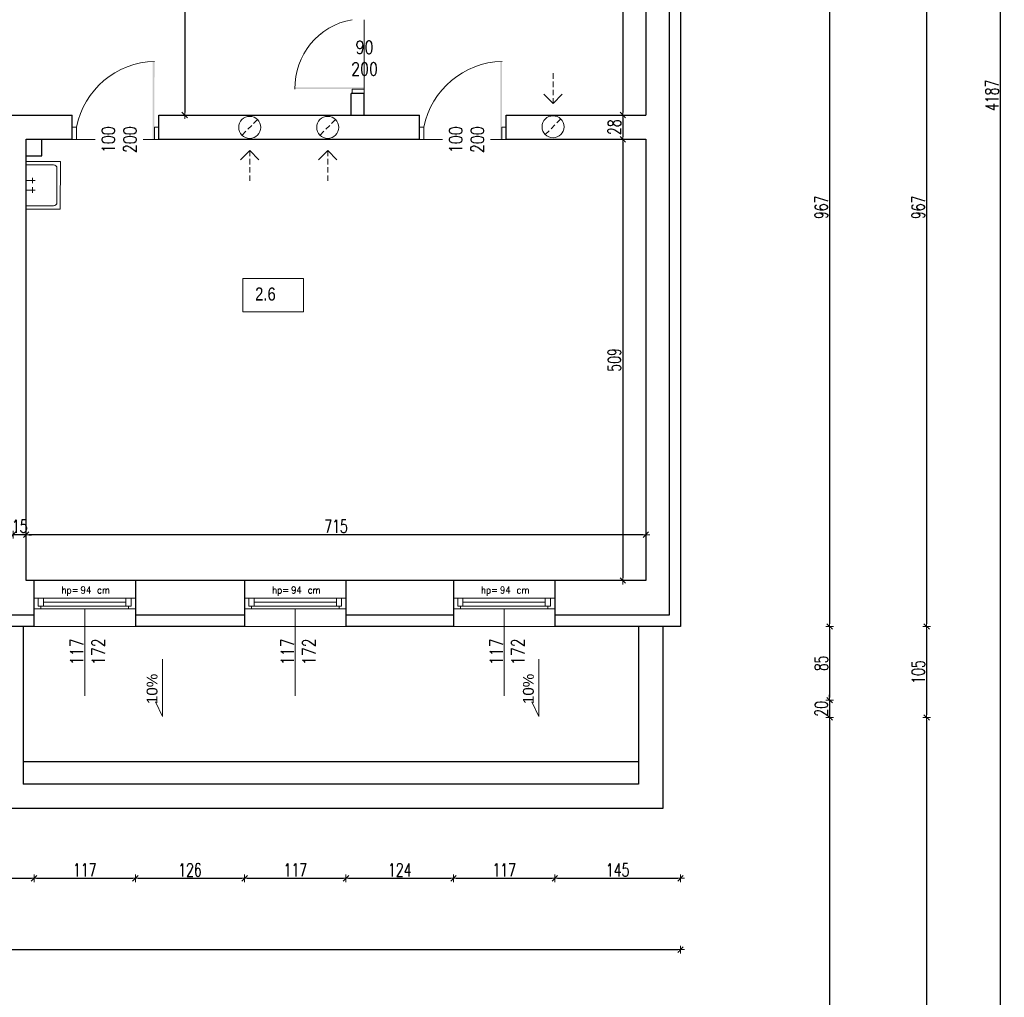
# Model space of a CAD drawing. Header units: millimetres. Extents: x 64838 to 107664, y -36848 to 0.
# Tile 97 of 109: x 91724 to 92860, y -30932 to -29804. Entities that reach past the tile are written whole.
import ezdxf

# ---------------------------------------------------------------- set-up
doc = ezdxf.new("R2010")
doc.units = ezdxf.units.MM
doc.linetypes.add('HIDDEN', pattern=[9.525, 6.35, -3.175])
doc.layers.get('Defpoints').update_dxf_attribs({"color": 30})
for name, color, linetype, lineweight in [('0.09', 22, 'Continuous', 9), ('J opisy', 7, 'Continuous', 9), ('J stolarka_okna', 144, 'Continuous', 0), ('J wymiary', 1, 'Continuous', 9), ('OPIS', 7, 'Continuous', 5), ('sciany', 252, 'Continuous', 30)]:
    doc.layers.add(name, color=color, linetype=linetype, lineweight=lineweight)
doc.styles.add('ADESK2', font='simplex', dxfattribs={"width": 0.7})
doc.styles.add('MtXpl_simplex_shx', font='simplex.shx')
doc.styles.get("Standard").update_dxf_attribs({"font": 'arial.ttf'})
doc.dimstyles.new('1-100', dxfattribs={"dimscale": 1.5, "dimtxt": 10, "dimasz": 2, "dimexe": 1, "dimexo": 1, "dimgap": 1.5, "dimtad": 1, "dimdec": 0, "dimrnd": 0.5, "dimdsep": 46, "dimtxsty": 'ADESK2', "dimblk": 'wymiar', "dimcen": -1, "dimdle": 5, "dimse1": 1, "dimse2": 1, "dimclrd": 256, "dimclre": 256, "dimclrt": 256, "dimadec": 0, "dimazin": 0, "dimtfac": 1, "dimtdec": 0, "dimtix": 1, "dimtmove": 0, "dimatfit": 3, "dimfxl": 20, "dimfxlon": 1, "dimtolj": 1, "dimtzin": 0, "dimarcsym": 0})

# ---------------------------------------------------------------- blocks, each defined once
blk = doc.blocks.new('wymiar')
for p, q in [((1.5, 0), (-1.5, 0)), ((1.06, 1.06), (-1.06, -1.06)), ((0, 1.5), (0, -1.5))]:
    blk.add_line(p, q)
blk = doc.blocks.new('*D1270')
at = {"layer": 'Defpoints', "color": 0, "ltscale": 4}
for p in [(91819.2, -29590.5), (91819.2, -29914.5), (91914.2, -29914.5)]:
    blk.add_point(p, dxfattribs=at)
at = {"layer": 'J wymiary', "lineweight": -2}
blk.add_line((91914.2, -29593.5), (91914.2, -29911.5), dxfattribs=at)
at = {"layer": 'J wymiary', "lineweight": -2, "ltscale": 4, "xscale": 3, "yscale": 3, "zscale": 3}
for p, rotation in [((91914.2, -29590.5), 90), ((91914.2, -29914.5), 270)]:
    blk.add_blockref('wymiar', p, dxfattribs=dict(at, rotation=rotation))
at = {"layer": 'J wymiary', "ltscale": 4, "insert": (91904.5, -29752.5), "char_height": 15, "attachment_point": 5, "rotation": 90, "style": 'ADESK2'}
blk.add_mtext('\\A1;324', dxfattribs=at)
blk = doc.blocks.new('otwór 100 drzwi lustrzane odbicie')
at = {"layer": 'J opisy'}
blk.add_line((62754.6, -25568.8), (62754.6, -25518.8), dxfattribs=at)
at = {"layer": 'J stolarka_okna'}
for p, q in [((62709.6, -25529.8), (62704.6, -25529.8)), ((62704.6, -25529.8), (62704.6, -25543.8)), ((62709.6, -25543.8), (62709.6, -25529.8)), ((62804.6, -25529.8), (62799.6, -25529.8)), ((62799.6, -25529.8), (62799.6, -25543.8)), ((62804.6, -25543.8), (62804.6, -25529.8)), ((62704.6, -25543.8), (62709.6, -25543.8)), ((62799.6, -25543.8), (62709.6, -25543.8)), ((62799.6, -25543.8), (62804.6, -25543.8))]:
    blk.add_line(p, q, dxfattribs=at)
blk.add_arc((62802.2, -25548.2), 94.4, 91.5231, 168.7568, dxfattribs=at)
blk.add_solid([(62797.6, -25453.8), (62799.7, -25453.8), (62797.6, -25543.8), (62799.6, -25543.8)], dxfattribs=at)
at = {"layer": 'J opisy', "insert": (62758.9, -25544.2), "char_height": 15, "width": 85.226, "attachment_point": 5, "rotation": 89.9955, "line_spacing_factor": 0.771429, "bg_fill": 2}
blk.add_mtext('\\pxsm1;{\\Fsimplex|c238;\\W0.8;100\\P200}', dxfattribs=at)
blk = doc.blocks.new('*D1293')
at = {"layer": 'Defpoints', "color": 0, "ltscale": 4}
for p in [(92446.3, -29590.5), (92419.7, -29914.5), (92446.3, -29914.5)]:
    blk.add_point(p, dxfattribs=at)
at = {"layer": 'J wymiary', "lineweight": -2}
blk.add_line((92419.7, -29593.5), (92419.7, -29911.5), dxfattribs=at)
at = {"layer": 'J wymiary', "lineweight": -2, "ltscale": 4, "xscale": 3, "yscale": 3, "zscale": 3}
for p, rotation in [((92419.7, -29590.5), 90), ((92419.7, -29914.5), 270)]:
    blk.add_blockref('wymiar', p, dxfattribs=dict(at, rotation=rotation))
at = {"layer": 'J wymiary', "ltscale": 4, "insert": (92410, -29752.5), "char_height": 15, "attachment_point": 5, "rotation": 90, "style": 'ADESK2'}
blk.add_mtext('\\A1;324', dxfattribs=at)
blk = doc.blocks.new('*D1294')
at = {"layer": 'Defpoints', "color": 0, "ltscale": 4}
for p in [(92419.7, -29914.5), (92419.7, -29942.5), (92419.7, -29942.5)]:
    blk.add_point(p, dxfattribs=at)
at = {"layer": 'J wymiary', "lineweight": -2}
blk.add_line((92419.7, -29917.5), (92419.7, -29939.5), dxfattribs=at)
at = {"layer": 'J wymiary', "lineweight": -2, "ltscale": 4, "xscale": 3, "yscale": 3, "zscale": 3}
for p, rotation in [((92419.7, -29914.5), 90), ((92419.7, -29942.5), 270)]:
    blk.add_blockref('wymiar', p, dxfattribs=dict(at, rotation=rotation))
at = {"layer": 'J wymiary', "ltscale": 4, "insert": (92410, -29928.5), "char_height": 15, "attachment_point": 5, "rotation": 90, "style": 'ADESK2'}
blk.add_mtext('\\A1;28', dxfattribs=at)
blk = doc.blocks.new('*D1295')
at = {"layer": 'Defpoints', "color": 0, "ltscale": 4}
for p in [(92419.7, -29942.5), (92419.7, -30451.5), (92419.7, -30451.5)]:
    blk.add_point(p, dxfattribs=at)
at = {"layer": 'J wymiary', "lineweight": -2}
blk.add_line((92419.7, -29945.5), (92419.7, -30448.5), dxfattribs=at)
at = {"layer": 'J wymiary', "lineweight": -2, "ltscale": 4, "xscale": 3, "yscale": 3, "zscale": 3}
for p, rotation in [((92419.7, -29942.5), 90), ((92419.7, -30451.5), 270)]:
    blk.add_blockref('wymiar', p, dxfattribs=dict(at, rotation=rotation))
at = {"layer": 'J wymiary', "ltscale": 4, "insert": (92410, -30197), "char_height": 15, "attachment_point": 5, "rotation": 90, "style": 'ADESK2'}
blk.add_mtext('\\A1;509', dxfattribs=at)
blk = doc.blocks.new('*D1296')
at = {"layer": 'Defpoints', "color": 0, "ltscale": 4}
for p in [(91731.3, -30398.6), (91731.3, -30451.5), (92446.3, -30451.5)]:
    blk.add_point(p, dxfattribs=at)
at = {"layer": 'J wymiary', "lineweight": -2}
blk.add_line((92443.3, -30398.6), (91734.3, -30398.6), dxfattribs=at)
at = {"layer": 'J wymiary', "lineweight": -2, "ltscale": 4, "xscale": 3, "yscale": 3, "zscale": 3, "rotation": 180}
blk.add_blockref('wymiar', (91731.3, -30398.6), dxfattribs=at)
at = {"layer": 'J wymiary', "lineweight": -2, "ltscale": 4, "xscale": 3, "yscale": 3, "zscale": 3}
blk.add_blockref('wymiar', (92446.3, -30398.6), dxfattribs=at)
at = {"layer": 'J wymiary', "ltscale": 4, "insert": (92088.8, -30388.8), "char_height": 15, "attachment_point": 5, "style": 'ADESK2'}
blk.add_mtext('\\A1;715', dxfattribs=at)
blk = doc.blocks.new('*D1297')
at = {"layer": 'Defpoints', "color": 0, "ltscale": 4}
for p in [(91716.3, -30398.6), (91716.3, -30398.6), (91731.3, -30398.6)]:
    blk.add_point(p, dxfattribs=at)
at = {"layer": 'J wymiary', "lineweight": -2}
for p, q in [((91713.3, -30398.6), (91710.3, -30398.6)), ((91731.3, -30398.6), (91716.3, -30398.6)), ((91734.3, -30398.6), (91737.3, -30398.6))]:
    blk.add_line(p, q, dxfattribs=at)
at = {"layer": 'J wymiary', "lineweight": -2, "ltscale": 4, "xscale": 3, "yscale": 3, "zscale": 3}
blk.add_blockref('wymiar', (91716.3, -30398.6), dxfattribs=at)
at = {"layer": 'J wymiary', "lineweight": -2, "ltscale": 4, "xscale": 3, "yscale": 3, "zscale": 3, "rotation": 180}
blk.add_blockref('wymiar', (91731.3, -30398.6), dxfattribs=at)
at = {"layer": 'J wymiary', "ltscale": 4, "insert": (91723.8, -30388.8), "char_height": 15, "attachment_point": 5, "style": 'ADESK2'}
blk.add_mtext('\\A1;15', dxfattribs=at)
blk = doc.blocks.new('A$C55E74891')
at = {"layer": 'J opisy'}
for p, q in [((49.9, 35), (-0.1, 35)), ((-0.1, 35), (0.1, -35)), ((40, 30), (-0.1, 30)), ((50.1, -35), (49.9, 35)), ((45, -25), (45, 25)), ((-0.1, 7), (13.1, 7)), ((9.1, 3), (9.1, 11)), ((-0.1, -7), (13.1, -7)), ((9.1, -11), (9.1, -3)), ((0.1, -30), (40, -30)), ((0.1, -35), (50.1, -35))]:
    blk.add_line(p, q, dxfattribs=at)
for centre, start, end in [((40, 25), 0.1104, 89.8907), ((40, -25), 270, 0.1104)]:
    blk.add_arc(centre, 5, start, end, dxfattribs=at)
blk = doc.blocks.new('*D1433')
at = {"layer": 'Defpoints', "color": 0, "ltscale": 4}
for p in [(91616.3, -30534.5), (91740.3, -30536.3), (91740.3, -30795)]:
    blk.add_point(p, dxfattribs=at)
at = {"layer": 'J wymiary', "lineweight": -2}
blk.add_line((91619.3, -30795), (91737.3, -30795), dxfattribs=at)
at = {"layer": 'J wymiary', "lineweight": -2, "ltscale": 4, "xscale": 3, "yscale": 3, "zscale": 3, "rotation": 180}
blk.add_blockref('wymiar', (91616.3, -30795), dxfattribs=at)
at = {"layer": 'J wymiary', "lineweight": -2, "ltscale": 4, "xscale": 3, "yscale": 3, "zscale": 3}
blk.add_blockref('wymiar', (91740.3, -30795), dxfattribs=at)
at = {"layer": 'J wymiary', "ltscale": 4, "insert": (91678.3, -30785.3), "char_height": 15, "attachment_point": 5, "style": 'ADESK2'}
blk.add_mtext('\\A1;124', dxfattribs=at)
blk = doc.blocks.new('*D1434')
at = {"layer": 'Defpoints', "color": 0, "ltscale": 4}
for p in [(91740.3, -30536.3), (91857.3, -30533.3), (91857.3, -30795)]:
    blk.add_point(p, dxfattribs=at)
at = {"layer": 'J wymiary', "lineweight": -2}
blk.add_line((91743.3, -30795), (91854.3, -30795), dxfattribs=at)
at = {"layer": 'J wymiary', "lineweight": -2, "ltscale": 4, "xscale": 3, "yscale": 3, "zscale": 3, "rotation": 180}
blk.add_blockref('wymiar', (91740.3, -30795), dxfattribs=at)
at = {"layer": 'J wymiary', "lineweight": -2, "ltscale": 4, "xscale": 3, "yscale": 3, "zscale": 3}
blk.add_blockref('wymiar', (91857.3, -30795), dxfattribs=at)
at = {"layer": 'J wymiary', "ltscale": 4, "insert": (91798.8, -30785.3), "char_height": 15, "attachment_point": 5, "style": 'ADESK2'}
blk.add_mtext('\\A1;117', dxfattribs=at)
blk = doc.blocks.new('*D1435')
at = {"layer": 'Defpoints', "color": 0, "ltscale": 4}
for p in [(91857.3, -30533.3), (91983.3, -30533.3), (91983.3, -30795)]:
    blk.add_point(p, dxfattribs=at)
at = {"layer": 'J wymiary', "lineweight": -2}
blk.add_line((91860.3, -30795), (91980.3, -30795), dxfattribs=at)
at = {"layer": 'J wymiary', "lineweight": -2, "ltscale": 4, "xscale": 3, "yscale": 3, "zscale": 3, "rotation": 180}
blk.add_blockref('wymiar', (91857.3, -30795), dxfattribs=at)
at = {"layer": 'J wymiary', "lineweight": -2, "ltscale": 4, "xscale": 3, "yscale": 3, "zscale": 3}
blk.add_blockref('wymiar', (91983.3, -30795), dxfattribs=at)
at = {"layer": 'J wymiary', "ltscale": 4, "insert": (91920.3, -30785.3), "char_height": 15, "attachment_point": 5, "style": 'ADESK2'}
blk.add_mtext('\\A1;126', dxfattribs=at)
blk = doc.blocks.new('*D1436')
at = {"layer": 'Defpoints', "color": 0, "ltscale": 4}
for p in [(91983.3, -30533.3), (92100.3, -30532.7), (92100.3, -30795)]:
    blk.add_point(p, dxfattribs=at)
at = {"layer": 'J wymiary', "lineweight": -2}
blk.add_line((91986.3, -30795), (92097.3, -30795), dxfattribs=at)
at = {"layer": 'J wymiary', "lineweight": -2, "ltscale": 4, "xscale": 3, "yscale": 3, "zscale": 3, "rotation": 180}
blk.add_blockref('wymiar', (91983.3, -30795), dxfattribs=at)
at = {"layer": 'J wymiary', "lineweight": -2, "ltscale": 4, "xscale": 3, "yscale": 3, "zscale": 3}
blk.add_blockref('wymiar', (92100.3, -30795), dxfattribs=at)
at = {"layer": 'J wymiary', "ltscale": 4, "insert": (92041.8, -30785.3), "char_height": 15, "attachment_point": 5, "style": 'ADESK2'}
blk.add_mtext('\\A1;117', dxfattribs=at)
blk = doc.blocks.new('*D1437')
at = {"layer": 'Defpoints', "color": 0, "ltscale": 4}
for p in [(92100.3, -30532.7), (92224.3, -30532.2), (92224.3, -30795)]:
    blk.add_point(p, dxfattribs=at)
at = {"layer": 'J wymiary', "lineweight": -2}
blk.add_line((92103.3, -30795), (92221.3, -30795), dxfattribs=at)
at = {"layer": 'J wymiary', "lineweight": -2, "ltscale": 4, "xscale": 3, "yscale": 3, "zscale": 3, "rotation": 180}
blk.add_blockref('wymiar', (92100.3, -30795), dxfattribs=at)
at = {"layer": 'J wymiary', "lineweight": -2, "ltscale": 4, "xscale": 3, "yscale": 3, "zscale": 3}
blk.add_blockref('wymiar', (92224.3, -30795), dxfattribs=at)
at = {"layer": 'J wymiary', "ltscale": 4, "insert": (92162.3, -30785.3), "char_height": 15, "attachment_point": 5, "style": 'ADESK2'}
blk.add_mtext('\\A1;124', dxfattribs=at)
blk = doc.blocks.new('*D1438')
at = {"layer": 'Defpoints', "color": 0, "ltscale": 4}
for p in [(92224.3, -30532.2), (92341.3, -30533.3), (92341.3, -30795)]:
    blk.add_point(p, dxfattribs=at)
at = {"layer": 'J wymiary', "lineweight": -2}
blk.add_line((92227.3, -30795), (92338.3, -30795), dxfattribs=at)
at = {"layer": 'J wymiary', "lineweight": -2, "ltscale": 4, "xscale": 3, "yscale": 3, "zscale": 3, "rotation": 180}
blk.add_blockref('wymiar', (92224.3, -30795), dxfattribs=at)
at = {"layer": 'J wymiary', "lineweight": -2, "ltscale": 4, "xscale": 3, "yscale": 3, "zscale": 3}
blk.add_blockref('wymiar', (92341.3, -30795), dxfattribs=at)
at = {"layer": 'J wymiary', "ltscale": 4, "insert": (92282.8, -30785.3), "char_height": 15, "attachment_point": 5, "style": 'ADESK2'}
blk.add_mtext('\\A1;117', dxfattribs=at)
blk = doc.blocks.new('*D1439')
at = {"layer": 'Defpoints', "color": 0, "ltscale": 4}
for p in [(92486.3, -30528), (92341.3, -30533.3), (92486.3, -30795)]:
    blk.add_point(p, dxfattribs=at)
at = {"layer": 'J wymiary', "lineweight": -2}
blk.add_line((92344.3, -30795), (92483.3, -30795), dxfattribs=at)
at = {"layer": 'J wymiary', "lineweight": -2, "ltscale": 4, "xscale": 3, "yscale": 3, "zscale": 3, "rotation": 180}
blk.add_blockref('wymiar', (92341.3, -30795), dxfattribs=at)
at = {"layer": 'J wymiary', "lineweight": -2, "ltscale": 4, "xscale": 3, "yscale": 3, "zscale": 3}
blk.add_blockref('wymiar', (92486.3, -30795), dxfattribs=at)
at = {"layer": 'J wymiary', "ltscale": 4, "insert": (92413.8, -30785.3), "char_height": 15, "attachment_point": 5, "style": 'ADESK2'}
blk.add_mtext('\\A1;145', dxfattribs=at)
blk = doc.blocks.new('*D1441')
at = {"layer": 'Defpoints', "color": 0, "ltscale": 4}
for p in [(88741.3, -30455), (92486.3, -30467), (92486.3, -30877.3)]:
    blk.add_point(p, dxfattribs=at)
at = {"layer": 'J wymiary', "lineweight": -2}
blk.add_line((88744.3, -30877.3), (92483.3, -30877.3), dxfattribs=at)
at = {"layer": 'J wymiary', "lineweight": -2, "ltscale": 4, "xscale": 3, "yscale": 3, "zscale": 3, "rotation": 180}
blk.add_blockref('wymiar', (88741.3, -30877.3), dxfattribs=at)
at = {"layer": 'J wymiary', "lineweight": -2, "ltscale": 4, "xscale": 3, "yscale": 3, "zscale": 3}
blk.add_blockref('wymiar', (92486.3, -30877.3), dxfattribs=at)
at = {"layer": 'J wymiary', "ltscale": 4, "insert": (90613.8, -30867.5), "char_height": 15, "attachment_point": 5, "style": 'ADESK2'}
blk.add_mtext('\\A1;3745', dxfattribs=at)
blk = doc.blocks.new('*D1532')
at = {"layer": 'Defpoints', "color": 0, "ltscale": 4}
for p in [(91082.4, -29537.5), (92320.1, -30504.5), (92658.4, -30504.5)]:
    blk.add_point(p, dxfattribs=at)
at = {"layer": 'J wymiary', "lineweight": -2}
blk.add_line((92658.4, -29540.5), (92658.4, -30501.5), dxfattribs=at)
at = {"layer": 'J wymiary', "lineweight": -2, "ltscale": 4, "xscale": 3, "yscale": 3, "zscale": 3}
for p, rotation in [((92658.4, -29537.5), 90), ((92658.4, -30504.5), 270)]:
    blk.add_blockref('wymiar', p, dxfattribs=dict(at, rotation=rotation))
at = {"layer": 'J wymiary', "ltscale": 4, "insert": (92648.7, -30021), "char_height": 15, "attachment_point": 5, "rotation": 90, "style": 'ADESK2'}
blk.add_mtext('\\A1;967', dxfattribs=at)
blk = doc.blocks.new('*D1533')
at = {"layer": 'Defpoints', "color": 0, "ltscale": 4}
for p in [(92320.1, -30504.5), (90147.4, -30589.5), (92658.4, -30589.5)]:
    blk.add_point(p, dxfattribs=at)
at = {"layer": 'J wymiary', "lineweight": -2}
blk.add_line((92658.4, -30507.5), (92658.4, -30586.5), dxfattribs=at)
at = {"layer": 'J wymiary', "lineweight": -2, "ltscale": 4, "xscale": 3, "yscale": 3, "zscale": 3}
for p, rotation in [((92658.4, -30504.5), 90), ((92658.4, -30589.5), 270)]:
    blk.add_blockref('wymiar', p, dxfattribs=dict(at, rotation=rotation))
at = {"layer": 'J wymiary', "ltscale": 4, "insert": (92648.7, -30547), "char_height": 15, "attachment_point": 5, "rotation": 90, "style": 'ADESK2'}
blk.add_mtext('\\A1;85', dxfattribs=at)
blk = doc.blocks.new('*D1534')
at = {"layer": 'Defpoints', "color": 0, "ltscale": 4}
for p in [(90151.9, -30589.5), (90151.9, -30609.5), (92658.4, -30609.5)]:
    blk.add_point(p, dxfattribs=at)
at = {"layer": 'J wymiary', "lineweight": -2}
for p, q in [((92658.4, -30586.5), (92658.4, -30583.5)), ((92658.4, -30589.5), (92658.4, -30609.5)), ((92658.4, -30612.5), (92658.4, -30615.5))]:
    blk.add_line(p, q, dxfattribs=at)
at = {"layer": 'J wymiary', "lineweight": -2, "ltscale": 4, "xscale": 3, "yscale": 3, "zscale": 3}
for p, rotation in [((92658.4, -30589.5), 270), ((92658.4, -30609.5), 90)]:
    blk.add_blockref('wymiar', p, dxfattribs=dict(at, rotation=rotation))
at = {"layer": 'J wymiary', "ltscale": 4, "insert": (92648.7, -30599.5), "char_height": 15, "attachment_point": 5, "rotation": 90, "style": 'ADESK2'}
blk.add_mtext('\\A1;20', dxfattribs=at)
blk = doc.blocks.new('*D1536')
at = {"layer": 'Defpoints', "color": 0, "ltscale": 4}
for p in [(91088.9, -29537.5), (92284, -30504.5), (92770.3, -30504.5)]:
    blk.add_point(p, dxfattribs=at)
at = {"layer": 'J wymiary', "lineweight": -2}
blk.add_line((92770.3, -29540.5), (92770.3, -30501.5), dxfattribs=at)
at = {"layer": 'J wymiary', "lineweight": -2, "ltscale": 4, "xscale": 3, "yscale": 3, "zscale": 3}
for p, rotation in [((92770.3, -29537.5), 90), ((92770.3, -30504.5), 270)]:
    blk.add_blockref('wymiar', p, dxfattribs=dict(at, rotation=rotation))
at = {"layer": 'J wymiary', "ltscale": 4, "insert": (92760.6, -30021), "char_height": 15, "attachment_point": 5, "rotation": 90, "style": 'ADESK2'}
blk.add_mtext('\\A1;967', dxfattribs=at)
blk = doc.blocks.new('*D1537')
at = {"layer": 'Defpoints', "color": 0, "ltscale": 4}
for p in [(92284, -30504.5), (90011.7, -30609.5), (92770.3, -30609.5)]:
    blk.add_point(p, dxfattribs=at)
at = {"layer": 'J wymiary', "lineweight": -2}
blk.add_line((92770.3, -30507.5), (92770.3, -30606.5), dxfattribs=at)
at = {"layer": 'J wymiary', "lineweight": -2, "ltscale": 4, "xscale": 3, "yscale": 3, "zscale": 3}
for p, rotation in [((92770.3, -30504.5), 90), ((92770.3, -30609.5), 270)]:
    blk.add_blockref('wymiar', p, dxfattribs=dict(at, rotation=rotation))
at = {"layer": 'J wymiary', "ltscale": 4, "insert": (92760.6, -30557), "char_height": 15, "attachment_point": 5, "rotation": 90, "style": 'ADESK2'}
blk.add_mtext('\\A1;105', dxfattribs=at)
blk = doc.blocks.new('*D1538')
at = {"layer": 'Defpoints', "color": 0, "ltscale": 4}
for p in [(90011.7, -30609.5), (88181.3, -31985), (92770.3, -31985)]:
    blk.add_point(p, dxfattribs=at)
at = {"layer": 'J wymiary', "lineweight": -2}
blk.add_line((92770.3, -30612.5), (92770.3, -31982), dxfattribs=at)
at = {"layer": 'J wymiary', "lineweight": -2, "ltscale": 4, "xscale": 3, "yscale": 3, "zscale": 3}
for p, rotation in [((92770.3, -30609.5), 90), ((92770.3, -31985), 270)]:
    blk.add_blockref('wymiar', p, dxfattribs=dict(at, rotation=rotation))
at = {"layer": 'J wymiary', "ltscale": 4, "insert": (92760.6, -31297.2), "char_height": 15, "attachment_point": 5, "rotation": 90, "style": 'ADESK2'}
blk.add_mtext('\\A1;1376', dxfattribs=at)
blk = doc.blocks.new('*D1539')
at = {"layer": 'Defpoints', "color": 0, "ltscale": 4}
for p in [(89812.9, -30609.5), (88258, -31985), (92658.4, -31985)]:
    blk.add_point(p, dxfattribs=at)
at = {"layer": 'J wymiary', "lineweight": -2}
blk.add_line((92658.4, -30612.5), (92658.4, -31982), dxfattribs=at)
at = {"layer": 'J wymiary', "lineweight": -2, "ltscale": 4, "xscale": 3, "yscale": 3, "zscale": 3}
for p, rotation in [((92658.4, -30609.5), 90), ((92658.4, -31985), 270)]:
    blk.add_blockref('wymiar', p, dxfattribs=dict(at, rotation=rotation))
at = {"layer": 'J wymiary', "ltscale": 4, "insert": (92648.7, -31297.2), "char_height": 15, "attachment_point": 5, "rotation": 90, "style": 'ADESK2'}
blk.add_mtext('\\A1;1376', dxfattribs=at)
blk = doc.blocks.new('*D1540')
at = {"layer": 'Defpoints', "color": 0, "ltscale": 4}
for p in [(91213.3, -27798.5), (92855.5, -27798.5), (88406.3, -31985)]:
    blk.add_point(p, dxfattribs=at)
at = {"layer": 'J wymiary', "lineweight": -2}
blk.add_line((92855.5, -31982), (92855.5, -27801.5), dxfattribs=at)
at = {"layer": 'J wymiary', "lineweight": -2, "ltscale": 4, "xscale": 3, "yscale": 3, "zscale": 3}
for p, rotation in [((92855.5, -27798.5), 90), ((92855.5, -31985), 270)]:
    blk.add_blockref('wymiar', p, dxfattribs=dict(at, rotation=rotation))
at = {"layer": 'J wymiary', "ltscale": 4, "insert": (92845.7, -29891.7), "char_height": 15, "attachment_point": 5, "rotation": 90, "style": 'ADESK2'}
blk.add_mtext('\\A1;4187', dxfattribs=at)

msp = doc.modelspace()

# ---------------------------------------------------------------- linework, layer by layer
at = {"layer": 'Defpoints'}
for p, q in [((91857.27, -30451.48), (91740.27, -30451.48)), ((92100.27, -30451.48), (91983.27, -30451.48)), ((92341.27, -30451.48), (92224.27, -30451.48))]:
    msp.add_line(p, q, dxfattribs=at)
at = {"layer": 'J opisy'}
for p, q in [((92146.27, -29844.48), (92096.27, -29844.48)), ((92339.22, -29901.18), (92328.64, -29890.55)), ((92339.22, -29901.18), (92349.81, -29890.55)), ((91989.28, -29955.51), (91978.7, -29966.14)), ((91989.28, -29955.51), (91999.87, -29966.14)), ((92079.28, -29955.51), (92068.7, -29966.14)), ((92079.28, -29955.51), (92089.86, -29966.14))]:
    msp.add_line(p, q, dxfattribs=at)
at = {"layer": 'J opisy', "linetype": 'HIDDEN'}
for p, q in [((92339.22, -29901.18), (92339.22, -29866.18)), ((91998.24, -29919.67), (91980.32, -29937.66)), ((92088.24, -29919.67), (92070.32, -29937.66)), ((92330.26, -29937.03), (92348.18, -29919.03)), ((91989.28, -29955.51), (91989.28, -29990.51)), ((92079.28, -29955.51), (92079.28, -29990.51))]:
    msp.add_line(p, q, dxfattribs=at)
at = {"layer": 'J opisy', "linetype": 'Continuous', "lineweight": 9}
for p, q in [((91798.77, -30483.98), (91798.77, -30584.69)), ((92041.77, -30483.98), (92041.77, -30584.69)), ((92282.77, -30483.98), (92282.77, -30584.69))]:
    msp.add_line(p, q, dxfattribs=at)
at = {"layer": 'J opisy'}
for centre in [(91989.28, -29928.67), (92079.28, -29928.67), (92339.22, -29928.03)]:
    msp.add_circle(centre, 12.7, dxfattribs=at)
at = {"layer": 'J stolarka_okna'}
for p, q in [((92107.27, -29889.48), (92107.27, -29884.48)), ((92107.27, -29884.48), (92121.27, -29884.48)), ((92121.27, -29889.48), (92107.27, -29889.48)), ((92121.27, -29884.48), (92121.27, -29889.48))]:
    msp.add_line(p, q, dxfattribs=at)
at = {"layer": 'J stolarka_okna', "linetype": 'Continuous', "lineweight": 9}
for p, q in [((91857.27, -30471.98), (91740.27, -30471.98)), ((91745.27, -30471.98), (91745.27, -30480.98)), ((91751.27, -30471.98), (91751.27, -30480.98)), ((91846.27, -30480.98), (91846.27, -30471.98)), ((91852.27, -30480.98), (91852.27, -30471.98)), ((92100.27, -30471.98), (91983.27, -30471.98)), ((91988.27, -30471.98), (91988.27, -30480.98)), ((91994.27, -30471.98), (91994.27, -30480.98)), ((92089.27, -30480.98), (92089.27, -30471.98)), ((92095.27, -30480.98), (92095.27, -30471.98)), ((92341.27, -30471.98), (92224.27, -30471.98)), ((92229.27, -30471.98), (92229.27, -30480.98)), ((92235.27, -30471.98), (92235.27, -30480.98)), ((92330.27, -30480.98), (92330.27, -30471.98)), ((92336.27, -30480.98), (92336.27, -30471.98)), ((91740.27, -30483.98), (91857.27, -30483.98)), ((91751.27, -30480.98), (91745.27, -30480.98)), ((91748.27, -30480.98), (91748.27, -30483.98)), ((91846.27, -30476.48), (91751.27, -30476.48)), ((91751.27, -30480.98), (91846.27, -30480.98)), ((91852.27, -30480.98), (91846.27, -30480.98)), ((91849.27, -30480.98), (91849.27, -30483.98)), ((91983.27, -30483.98), (92100.27, -30483.98)), ((91994.27, -30480.98), (91988.27, -30480.98)), ((91991.27, -30480.98), (91991.27, -30483.98)), ((92089.27, -30476.48), (91994.27, -30476.48)), ((91994.27, -30480.98), (92089.27, -30480.98)), ((92095.27, -30480.98), (92089.27, -30480.98)), ((92092.27, -30480.98), (92092.27, -30483.98)), ((92224.27, -30483.98), (92341.27, -30483.98)), ((92235.27, -30480.98), (92229.27, -30480.98)), ((92232.27, -30480.98), (92232.27, -30483.98)), ((92330.27, -30476.48), (92235.27, -30476.48)), ((92235.27, -30480.98), (92330.27, -30480.98)), ((92336.27, -30480.98), (92330.27, -30480.98)), ((92333.27, -30480.98), (92333.27, -30483.98)), ((91857.27, -30504.48), (91740.27, -30504.48)), ((92100.27, -30504.48), (91983.27, -30504.48)), ((92341.27, -30504.48), (92224.27, -30504.48))]:
    msp.add_line(p, q, dxfattribs=at)
at = {"layer": 'J stolarka_okna'}
msp.add_solid([(92041.29, -29882.46), (92041.29, -29884.59), (92121.27, -29882.48), (92121.27, -29884.48)], dxfattribs=at)
at = {"layer": 'OPIS'}
for p, q in [((91888.44, -30542.27), (91888.44, -30608.5)), ((92322.67, -30542.27), (92322.67, -30608.5)), ((91888.44, -30608.5), (91880.42, -30591.28)), ((92322.67, -30608.5), (92314.65, -30591.28))]:
    msp.add_line(p, q, dxfattribs=at)
msp.add_lwpolyline([(92051.2, -30141.65), (91981.21, -30141.65), (91981.21, -30103.07), (92051.2, -30103.07)], close=True, dxfattribs=at)
at = {"layer": 'sciany'}
for p, q in [((92486.27, -29537.48), (92486.27, -30504.48)), ((92473.27, -29550.48), (92473.27, -30491.48)), ((92446.27, -29590.48), (92446.27, -29914.48)), ((92106.27, -29914.48), (92106.27, -29889.48)), ((92121.27, -29889.48), (92106.27, -29889.48)), ((92121.27, -29914.48), (92121.27, -29889.48)), ((91286.27, -29914.48), (91784.27, -29914.48)), ((91784.27, -29942.48), (91784.27, -29914.48)), ((91884.27, -29914.48), (92185.27, -29914.48)), ((91884.27, -29942.48), (91884.27, -29914.48)), ((92185.27, -29942.48), (92185.27, -29914.48)), ((92285.27, -29914.48), (92446.27, -29914.48)), ((92285.27, -29942.48), (92285.27, -29914.48)), ((91731.27, -29942.48), (91784.27, -29942.48)), ((91731.27, -30451.48), (91731.27, -29942.48)), ((91749.27, -29961.48), (91749.27, -29942.48)), ((91884.27, -29942.48), (92185.27, -29942.48)), ((92285.27, -29942.48), (92446.27, -29942.48)), ((92446.27, -29942.48), (92446.27, -30451.48)), ((91731.27, -29961.48), (91749.27, -29961.48)), ((91740.27, -30451.48), (91731.27, -30451.48)), ((91740.27, -30451.48), (91740.27, -30504.48)), ((91983.27, -30451.48), (91857.27, -30451.48)), ((91857.27, -30451.48), (91857.27, -30504.48)), ((91983.27, -30451.48), (91983.27, -30504.48)), ((92224.27, -30451.48), (92100.27, -30451.48)), ((92100.27, -30451.48), (92100.27, -30504.48)), ((92224.27, -30451.48), (92224.27, -30504.48)), ((92446.27, -30451.48), (92341.27, -30451.48)), ((92341.27, -30451.48), (92341.27, -30504.48)), ((91740.27, -30491.48), (91616.27, -30491.48)), ((91983.27, -30491.48), (91857.27, -30491.48)), ((92224.27, -30491.48), (92100.27, -30491.48)), ((92473.27, -30491.48), (92341.27, -30491.48)), ((91740.27, -30504.48), (91616.27, -30504.48)), ((91727.89, -30504.48), (91727.89, -30686.48)), ((91983.27, -30504.48), (91857.27, -30504.48)), ((92224.27, -30504.48), (92100.27, -30504.48)), ((92486.27, -30504.48), (92341.27, -30504.48)), ((92437.89, -30504.48), (92437.89, -30686.48)), ((92465.89, -30504.48), (92465.89, -30714.48)), ((92437.89, -30660.48), (91727.89, -30660.48)), ((92437.89, -30686.48), (91727.89, -30686.48)), ((92465.89, -30714.48), (91699.89, -30714.48))]:
    msp.add_line(p, q, dxfattribs=at)

# ---------------------------------------------------------------- block references
at = {"layer": '0.09', "xscale": -0.7885632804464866, "yscale": 0.7885632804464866, "zscale": 0.7885632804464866, "rotation": 180}
msp.add_blockref('A$C55E74891', (91731.27, -29995.48), dxfattribs=at)

# ---------------------------------------------------------------- texts
at = {"layer": 'J opisy', "style": 'MtXpl_simplex_shx', "width": 0.9}
for s, p in [('hp=', (91772.03, -30466.53)), ('94', (91793.97, -30466.53)), ('cm', (91813.17, -30466.53)), ('hp=', (92015.03, -30466.53)), ('94', (92036.97, -30466.53)), ('cm', (92056.17, -30466.53)), ('hp=', (92256.03, -30466.53)), ('94', (92277.97, -30466.53)), ('cm', (92297.17, -30466.53))]:
    msp.add_text(s, height=8, dxfattribs=at).set_placement(p)
at = {"layer": 'J opisy', "char_height": 15, "width": 30.2063, "attachment_point": 5, "rotation": 90, "line_spacing_factor": 0.771429}
for insert in [(91802.2, -30533.7), (92045.2, -30533.7), (92286.2, -30533.7)]:
    msp.add_mtext('\\pxsm1;{\\Fsimplex|c238;\\W0.8;117\\Fsimplex|c0;\\P\\Fsimplex|c238;172}', dxfattribs=dict(at, insert=insert))
at = {"layer": 'OPIS', "insert": (92007.36, -30121.05), "char_height": 15, "width": 48.75, "attachment_point": 5, "line_spacing_factor": 0.857143}
msp.add_mtext('{\\fArial Narrow|b0|i0|c238|p34;2.6}', dxfattribs=at)
at = {"layer": 'OPIS', "char_height": 12.5, "width": 350.5698, "attachment_point": 3, "rotation": 90}
for insert in [(91870.26, -30559.07), (92304.49, -30559.07)]:
    msp.add_mtext('10%', dxfattribs=dict(at, insert=insert))

# ---------------------------------------------------------------- dimensions: what is measured, and where the dimension line sits
at = {"layer": 'J wymiary'}
for base, p1, p2, picture, middle in [((91914.22, -29914.48), (91819.22, -29590.48), (91819.22, -29914.48), '*D1270', (91904.47, -29752.48)), ((92419.75, -29914.48), (92446.27, -29590.48), (92446.27, -29914.48), '*D1293', (92410, -29752.48)), ((92419.75, -29942.48), (92419.75, -29914.48), (92419.75, -29942.48), '*D1294', (92410, -29928.48)), ((92419.75, -30451.48), (92419.75, -29942.48), (92419.75, -30451.48), '*D1295', (92410, -30196.98))]:
    dim = msp.add_linear_dim(base=base, p1=p1, p2=p2, angle=90, dimstyle='1-100', dxfattribs=at)
    dim.commit()
    dim.dimension.update_dxf_attribs({"geometry": picture, "text_midpoint": middle})
for base, p1, p2, picture, middle in [((91716.27, -30398.59), (91731.27, -30398.59), (91716.27, -30398.59), '*D1297', (91723.77, -30388.84)), ((91731.27, -30398.59), (92446.27, -30451.48), (91731.27, -30451.48), '*D1296', (92088.77, -30388.84))]:
    dim = msp.add_linear_dim(base=base, p1=p1, p2=p2, dimstyle='1-100', dxfattribs=at)
    dim.commit()
    dim.dimension.update_dxf_attribs({"geometry": picture, "text_midpoint": middle})
for base, p1, p2, picture, middle in [((92486.27, -30877.27), (88741.27, -30454.98), (92486.27, -30467), '*D1441', (90613.77, -30867.52)), ((92486.27, -30795.03), (92341.27, -30533.33), (92486.27, -30528.02), '*D1439', (92413.77, -30785.28)), ((91740.27, -30795.03), (91616.27, -30534.45), (91740.27, -30536.28), '*D1433', (91678.27, -30785.28)), ((91857.27, -30795.03), (91740.27, -30536.28), (91857.27, -30533.33), '*D1434', (91798.77, -30785.28)), ((91983.27, -30795.03), (91857.27, -30533.33), (91983.27, -30533.33), '*D1435', (91920.27, -30785.28)), ((92100.27, -30795.03), (91983.27, -30533.33), (92100.27, -30532.74), '*D1436', (92041.77, -30785.28)), ((92224.27, -30795.03), (92100.27, -30532.74), (92224.27, -30532.15), '*D1437', (92162.27, -30785.28)), ((92341.27, -30795.03), (92224.27, -30532.15), (92341.27, -30533.33), '*D1438', (92282.77, -30785.28))]:
    dim = msp.add_linear_dim(base=base, p1=p1, p2=p2, dimstyle='1-100', override={"dimblk": 'wymiar'}, dxfattribs=at)
    dim.commit()
    dim.dimension.update_dxf_attribs({"geometry": picture, "text_midpoint": middle})
for base, p1, p2, picture, middle in [((92770.3, -30609.48), (92284.02, -30504.48), (90011.65, -30609.48), '*D1537', (92760.55, -30556.98)), ((92658.44, -30589.48), (92320.14, -30504.48), (90147.36, -30589.48), '*D1533', (92648.69, -30546.98)), ((92658.44, -30609.48), (90151.86, -30589.48), (90151.86, -30609.48), '*D1534', (92648.69, -30599.48)), ((92770.30361331, -31984.97890319), (90011.65425738, -30609.47890319), (88181.33682365, -31984.97890319), '*D1538', (92760.55361331, -31297.22890319)), ((92658.44000241, -31984.97890319), (89812.85112578, -30609.47890319), (88257.98091045, -31984.97890319), '*D1539', (92648.69000241, -31297.22890319))]:
    dim = msp.add_linear_dim(base=base, p1=p1, p2=p2, angle=90, dimstyle='1-100', override={"dimblk": 'wymiar'}, dxfattribs=at)
    dim.commit()
    dim.dimension.update_dxf_attribs({"geometry": picture, "text_midpoint": middle})

# ---------------------------------------------------------------- next in the draw order: block references
for p in [(29079.65, -4398.72), (29480.65, -4398.72)]:
    msp.add_blockref('otwór 100 drzwi lustrzane odbicie', p, dxfattribs=at)

# ---------------------------------------------------------------- next in the draw order: texts
at = {"layer": 'J opisy', "insert": (92121.71, -29848.81), "char_height": 15, "width": 85.2264, "attachment_point": 5, "rotation": 0.00455, "line_spacing_factor": 0.771429, "bg_fill": 2}
msp.add_mtext('\\pxsm1;{\\Fsimplex|c238;\\W0.8;90\\P200}', dxfattribs=at)

# ---------------------------------------------------------------- next in the draw order: linework, layer by layer
at = {"layer": 'J stolarka_okna'}
msp.add_line((92121.27, -29884.48), (92121.27, -29804.48), dxfattribs=at)
msp.add_arc((92121.08, -29883.08), 79.8, 99.9627, 181.08542, dxfattribs=at)

# ---------------------------------------------------------------- next in the draw order: dimensions: what is measured, and where the dimension line sits
at = {"layer": 'J wymiary'}
for base, p1, p2, picture, middle in [((92855.46706132, -27798.47890319), (88406.26792966, -31984.97890319), (91213.26792966, -27798.47890319), '*D1540', (92845.71706132, -29891.72890319)), ((92658.44, -30504.48), (91082.39, -29537.48), (92320.14, -30504.48), '*D1532', (92648.69, -30020.98)), ((92770.3, -30504.48), (91088.86, -29537.48), (92284.02, -30504.48), '*D1536', (92760.55, -30020.98))]:
    dim = msp.add_linear_dim(base=base, p1=p1, p2=p2, angle=90, dimstyle='1-100', override={"dimblk": 'wymiar'}, dxfattribs=at)
    dim.commit()
    dim.dimension.update_dxf_attribs({"geometry": picture, "text_midpoint": middle})

doc.saveas('drawing.dxf')
